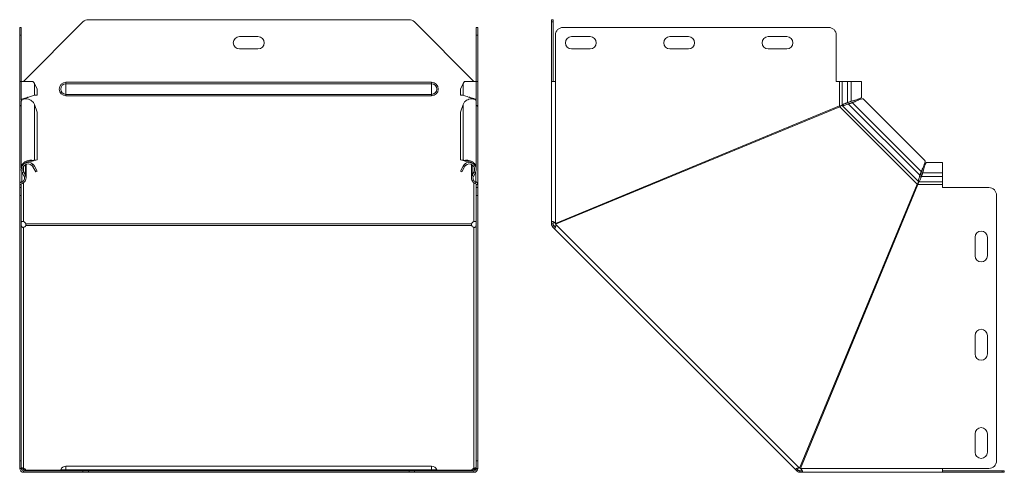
# Model space of a CAD drawing. Header units: millimetres. Extents: x -146 to 780, y -4293 to 292.
# Tile 8 of 11: x -145 to 493, y -1190 to -896. Entities that reach past the tile are written whole.
import ezdxf

# ---------------------------------------------------------------- set-up
doc = ezdxf.new("R2010")
doc.units = ezdxf.units.MM

msp = doc.modelspace()

# ---------------------------------------------------------------- linework, layer by layer
at = {"color": 7, "linetype": 'Continuous', "lineweight": 15}
for p, q in [((-103.95, -897.78), (-142.48, -936.32)), ((107.44, -896.32), (-100.41, -896.32)), ((149.52, -936.32), (110.98, -897.78)), ((199.83, -896.32), (200.83, -896.32)), ((199.83, -897.78), (199.83, -896.32)), ((199.83, -897.78), (199.83, -936.32)), ((200.83, -896.32), (200.83, -897.78)), ((200.83, -897.78), (200.83, -936.32)), ((-144.98, -901.32), (-143.98, -901.32)), ((-144.98, -906.32), (-144.98, -901.32)), ((-144.98, -936.32), (-144.98, -906.32)), ((-143.98, -901.32), (-143.98, -906.32)), ((-143.98, -936.32), (-143.98, -906.32)), ((151.02, -901.32), (152.02, -901.32)), ((151.02, -906.32), (151.02, -901.32)), ((151.02, -936.32), (151.02, -906.32)), ((152.02, -901.32), (152.02, -906.32)), ((152.02, -936.32), (152.02, -906.32)), ((202.33, -906.32), (202.33, -936.32)), ((379.48, -901.32), (207.33, -901.32)), ((384.48, -936.32), (384.48, -906.32)), ((9.52, -907.32), (-2.48, -907.32)), ((224.83, -907.32), (212.83, -907.32)), ((288.58, -907.32), (276.58, -907.32)), ((352.33, -907.32), (340.33, -907.32)), ((-2.48, -915.32), (9.52, -915.32)), ((212.83, -915.32), (224.83, -915.32)), ((276.58, -915.32), (288.58, -915.32)), ((340.33, -915.32), (352.33, -915.32)), ((-144.98, -952.28), (-144.98, -936.32)), ((-143.98, -936.32), (-144.98, -936.32)), ((-143.98, -936.32), (-143.98, -948.59)), ((-136.38, -936.32), (-143.98, -936.32)), ((-133.74, -941.32), (-135.49, -937.62)), ((142.52, -937.62), (140.77, -941.32)), ((151.02, -936.32), (143.41, -936.32)), ((151.02, -948.59), (151.02, -936.32)), ((152.02, -936.32), (151.02, -936.32)), ((152.02, -952.28), (152.02, -936.32)), ((199.83, -1027.27), (199.83, -936.32)), ((202.33, -936.32), (199.83, -936.32)), ((386.48, -936.32), (384.48, -936.32)), ((388.21, -936.32), (386.48, -936.32)), ((391.79, -936.32), (388.21, -936.32)), ((391.79, -936.32), (394.17, -936.32)), ((400.82, -936.32), (394.17, -936.32)), ((400.82, -946.6), (400.82, -936.32)), ((-133.74, -941.32), (-133.74, -945.23)), ((140.77, -941.32), (140.77, -945.23)), ((-143.98, -949.22), (-143.98, -992.68)), ((-140.87, -947.67), (-140.87, -947.12)), ((-139.46, -946.6), (-139.46, -946.6)), ((-135.49, -945.23), (-133.74, -945.23)), ((142.52, -945.23), (140.77, -945.23)), ((146.49, -946.6), (146.49, -946.6)), ((147.9, -947.12), (147.9, -947.67)), ((151.02, -992.68), (151.02, -949.22)), ((391.79, -950.06), (394.17, -949.21)), ((391.79, -950.06), (392.27, -950.06)), ((392.27, -950.06), (394.64, -949.21)), ((394.96, -950.15), (392.49, -951.04)), ((392.49, -951.04), (392.82, -950.71)), ((395.29, -949.82), (392.82, -950.71)), ((394.17, -949.21), (394.64, -949.21)), ((395.29, -949.82), (394.96, -950.15)), ((397.4, -949.06), (397.4, -949.06)), ((441.86, -987.64), (402.09, -947.87)), ((-144.69, -952.28), (-144.98, -952.28)), ((-144.98, -952.28), (-144.98, -952.74)), ((-144.98, -1003.06), (-144.98, -952.74)), ((-133.74, -956.28), (-135.49, -951.36)), ((-133.74, -987.21), (-133.74, -956.28)), ((142.52, -951.36), (140.77, -956.28)), ((140.77, -987.21), (140.77, -956.28)), ((151.72, -952.28), (152.02, -952.28)), ((152.02, -952.28), (152.02, -952.74)), ((152.02, -1003.06), (152.02, -952.74)), ((386.48, -952.28), (202.33, -1028.56)), ((202.52, -1029.02), (386.67, -952.74)), ((391.26, -951.42), (391.25, -951.43)), ((-140.87, -989.13), (-140.87, -989.08)), ((-137.06, -988.14), (-136.38, -987.62)), ((-137.06, -988.14), (-136.49, -987.9)), ((-136.53, -987.91), (-136.14, -987.77)), ((-136.37, -987.85), (-135.49, -987.52)), ((-136.37, -987.85), (-134.62, -987.54)), ((-135.49, -987.52), (-133.74, -987.21)), ((-133.74, -987.21), (-134.62, -987.54)), ((140.77, -987.21), (142.52, -987.52)), ((141.65, -987.54), (140.77, -987.21)), ((141.65, -987.54), (143.4, -987.85)), ((143.4, -987.85), (142.52, -987.52)), ((143.17, -987.77), (143.56, -987.91)), ((144.09, -988.14), (143.41, -987.62)), ((143.52, -987.9), (144.09, -988.14)), ((147.9, -989.08), (147.9, -989.13)), ((453.42, -988.91), (443.13, -988.91)), ((453.42, -995.56), (453.42, -988.91)), ((-142.17, -997.94), (-143.45, -995.56)), ((-141.29, -996.91), (-142.57, -994.44)), ((-141.29, -997.47), (-142.57, -995.09)), ((-140.87, -998.52), (-140.87, -990.2)), ((-137.06, -990.86), (-136.38, -990.13)), ((-136.37, -991.76), (-135.49, -991.29)), ((-136.37, -991.76), (-134.62, -995.02)), ((-135.49, -991.29), (-133.74, -994.55)), ((-133.74, -994.55), (-134.62, -995.02)), ((140.77, -994.55), (142.52, -991.29)), ((141.65, -995.02), (140.77, -994.55)), ((141.65, -995.02), (143.4, -991.76)), ((143.4, -991.76), (142.52, -991.29)), ((144.09, -990.86), (143.41, -990.13)), ((147.9, -990.2), (147.9, -998.52)), ((148.32, -996.91), (149.6, -994.44)), ((148.32, -997.47), (149.6, -995.09)), ((149.2, -997.94), (150.48, -995.56)), ((438.69, -997.25), (439.58, -994.77)), ((439.03, -996.91), (439.92, -994.44)), ((439.58, -994.77), (439.92, -994.44)), ((440.52, -995.09), (439.67, -997.47)), ((440.52, -995.56), (439.67, -997.94)), ((440.52, -995.09), (440.52, -995.56)), ((440.62, -992.39), (440.67, -992.33)), ((453.42, -997.94), (453.42, -995.56)), ((-141.54, -997.01), (-141.29, -996.91)), ((148.32, -996.91), (148.57, -997.01)), ((150.64, -1001.53), (150.71, -1001.35)), ((438.3, -998.48), (438.31, -998.47)), ((438.69, -997.25), (439.03, -996.91)), ((439.22, -999.08), (439.22, -999.09)), ((439.67, -997.94), (439.67, -997.47)), ((453.42, -1001.53), (453.42, -997.94)), ((453.42, -1003.26), (453.42, -1001.53)), ((-144.98, -1003.06), (-144.98, -1003.26)), ((-144.98, -1005.26), (-144.98, -1003.26)), ((-144.98, -1005.26), (-143.98, -1005.26)), ((-144.98, -1010.26), (-144.98, -1005.26)), ((-143.98, -1005.26), (-143.98, -1003.26)), ((-143.98, -1005.26), (-143.98, -1010.26)), ((151.02, -1005.26), (151.02, -1003.26)), ((151.02, -1005.26), (152.02, -1005.26)), ((151.02, -1010.26), (151.02, -1005.26)), ((152.02, -1003.06), (152.02, -1003.26)), ((152.02, -1005.26), (152.02, -1003.26)), ((152.02, -1005.26), (152.02, -1010.26)), ((436.99, -1003.06), (360.71, -1187.21)), ((361.18, -1187.41), (437.45, -1003.26)), ((453.42, -1005.26), (453.42, -1003.26)), ((483.42, -1005.26), (453.42, -1005.26)), ((-144.98, -1182.41), (-144.98, -1010.26)), ((-143.98, -1182.41), (-143.98, -1010.26)), ((151.02, -1182.41), (151.02, -1010.26)), ((152.02, -1182.41), (152.02, -1010.26)), ((488.42, -1182.41), (488.42, -1010.26)), ((200.83, -1027.27), (199.83, -1027.27)), ((199.83, -1028.83), (199.83, -1027.27)), ((200.83, -1028.83), (200.83, -1027.27)), ((200.83, -1028.83), (199.83, -1028.83)), ((201.27, -1029.89), (200.56, -1030.59)), ((201.66, -1031.7), (200.56, -1030.59)), ((202.37, -1030.99), (201.27, -1029.89)), ((202.37, -1030.99), (201.66, -1031.7)), ((201.66, -1031.7), (358.04, -1188.07)), ((474.42, -1037.41), (474.42, -1049.41)), ((482.42, -1049.41), (482.42, -1037.41)), ((474.42, -1101.16), (474.42, -1113.16)), ((482.42, -1113.16), (482.42, -1101.16)), ((474.42, -1164.91), (474.42, -1176.91)), ((482.42, -1176.91), (482.42, -1164.91)), ((-144.98, -1187.41), (-144.98, -1182.41)), ((-143.98, -1187.41), (-144.98, -1187.41)), ((-143.98, -1182.41), (-143.98, -1187.41)), ((-142.48, -1187.37), (-142.48, -1188.07)), ((122.02, -1185.91), (-114.98, -1185.91)), ((149.52, -1187.37), (149.52, -1188.07)), ((151.02, -1187.41), (151.02, -1182.41)), ((152.02, -1187.41), (151.02, -1187.41)), ((152.02, -1182.41), (152.02, -1187.41)), ((358.74, -1187.37), (358.04, -1188.07)), ((359.84, -1188.47), (358.74, -1187.37)), ((453.42, -1187.41), (483.42, -1187.41)), ((453.42, -1189.91), (453.42, -1187.41)), ((-142.48, -1189.91), (-142.48, -1188.91)), ((-142.48, -1188.91), (-103.95, -1188.91)), ((-142.48, -1189.91), (-103.95, -1189.91)), ((-140.99, -1188.47), (-140.99, -1188.91)), ((-103.95, -1188.91), (-100.41, -1188.91)), ((-100.41, -1189.91), (-103.95, -1189.91)), ((-100.41, -1188.91), (107.44, -1188.91)), ((-100.41, -1189.91), (107.44, -1189.91)), ((107.44, -1188.91), (110.98, -1188.91)), ((110.98, -1189.91), (107.44, -1189.91)), ((110.98, -1188.91), (149.52, -1188.91)), ((110.98, -1189.91), (149.52, -1189.91)), ((148.02, -1188.47), (148.02, -1188.91)), ((149.52, -1189.91), (149.52, -1188.91)), ((359.14, -1189.17), (358.04, -1188.07)), ((359.84, -1188.47), (359.14, -1189.17)), ((360.91, -1188.91), (360.91, -1189.91)), ((362.46, -1188.91), (360.91, -1188.91)), ((362.46, -1189.91), (360.91, -1189.91)), ((362.46, -1188.91), (362.46, -1189.91)), ((453.42, -1189.91), (362.46, -1189.91)), ((453.42, -1188.91), (491.95, -1188.91)), ((453.42, -1189.91), (491.95, -1189.91)), ((491.95, -1188.91), (493.42, -1188.91)), ((493.42, -1189.91), (491.95, -1189.91)), ((493.42, -1188.91), (493.42, -1189.91))]:
    msp.add_line(p, q, dxfattribs=at)
at = {"color": 7, "linetype": 'Continuous', "lineweight": 0}
for p, q in [((200.83, -897.78), (199.83, -897.78)), ((-143.98, -906.32), (-144.98, -906.32)), ((152.02, -906.32), (151.02, -906.32)), ((-135.49, -937.62), (-135.49, -945.23)), ((-114.98, -937.88), (-114.98, -936.95)), ((-114.98, -936.95), (122.02, -936.95)), ((-114.98, -944.75), (-114.98, -937.88)), ((-114.98, -937.88), (122.02, -937.88)), ((122.02, -937.88), (122.02, -936.95)), ((122.02, -944.75), (122.02, -937.88)), ((142.52, -937.62), (142.52, -945.23)), ((202.33, -1028.56), (202.33, -936.32)), ((386.48, -952.28), (386.48, -936.32)), ((388.21, -936.32), (388.21, -951.75)), ((391.79, -936.32), (391.79, -950.06)), ((394.17, -936.32), (394.17, -949.21)), ((-114.98, -944.75), (122.02, -944.75)), ((-114.98, -945.68), (-114.98, -944.75)), ((122.02, -945.68), (122.02, -944.75)), ((-141.29, -947.3), (-141.29, -947.7)), ((-114.98, -945.68), (122.02, -945.68)), ((148.32, -947.3), (148.32, -947.7)), ((438.69, -997.25), (392.49, -951.04)), ((439.58, -994.77), (394.96, -950.15)), ((-135.49, -987.52), (-135.49, -951.36)), ((142.52, -987.52), (142.52, -951.36)), ((436.99, -1003.06), (386.67, -952.74)), ((437.72, -1001.35), (388.38, -952.01)), ((-143.68, -1001.35), (-143.68, -995.05)), ((-143.45, -995.56), (-142.57, -995.09)), ((-142.57, -994.44), (-142.57, -991.76)), ((-141.29, -996.91), (-141.29, -990.42)), ((148.32, -996.91), (148.32, -990.42)), ((149.6, -994.44), (149.6, -991.76)), ((150.48, -995.56), (149.6, -995.09)), ((150.71, -1001.35), (150.71, -995.05)), ((453.42, -995.56), (440.52, -995.56)), ((-143.68, -1001.53), (-143.41, -1002.49)), ((-142.48, -1027.27), (-142.48, -1002.07)), ((-142.17, -997.94), (-141.29, -997.47)), ((149.2, -997.94), (148.32, -997.47)), ((149.52, -1027.27), (149.52, -1002.07)), ((150.71, -1001.53), (150.44, -1002.49)), ((453.42, -1001.53), (437.98, -1001.53)), ((453.42, -997.94), (439.67, -997.94)), ((-144.98, -1003.26), (-143.98, -1003.26)), ((152.02, -1003.26), (151.02, -1003.26)), ((453.42, -1003.26), (437.45, -1003.26)), ((-143.98, -1010.26), (-144.98, -1010.26)), ((152.02, -1010.26), (151.02, -1010.26)), ((-142.48, -1030.99), (-142.48, -1187.37)), ((148.02, -1028.83), (-140.99, -1028.83)), ((148.02, -1029.89), (-140.99, -1029.89)), ((149.52, -1030.99), (149.52, -1187.37)), ((360.71, -1187.21), (202.52, -1029.02)), ((-144.98, -1182.41), (-143.98, -1182.41)), ((-114.98, -1185.91), (-114.98, -1188.26)), ((122.02, -1185.91), (122.02, -1188.26)), ((151.02, -1182.41), (152.02, -1182.41)), ((453.42, -1187.41), (361.18, -1187.41)), ((-140.99, -1188.47), (-118.52, -1188.47)), ((-118.42, -1188.26), (-114.98, -1188.26)), ((-114.98, -1188.26), (-114.98, -1188.91)), ((-114.98, -1188.26), (122.02, -1188.26)), ((-103.95, -1189.91), (-103.95, -1188.91)), ((-100.41, -1188.91), (-100.41, -1189.91)), ((107.44, -1189.91), (107.44, -1188.91)), ((110.98, -1188.91), (110.98, -1189.91)), ((122.02, -1188.26), (122.02, -1188.91)), ((125.45, -1188.26), (122.02, -1188.26)), ((125.55, -1188.47), (148.02, -1188.47)), ((491.95, -1189.91), (491.95, -1188.91))]:
    msp.add_line(p, q, dxfattribs=at)
at = {"color": 7, "linetype": 'Continuous', "lineweight": 15}
for centre, radius, start, end in [((-100.41, -901.32), 5, 90, 135), ((107.44, -901.32), 5, 45, 90), ((207.33, -906.32), 5, 90, 180), ((379.48, -906.32), 5, 0, 90), ((-2.48, -911.32), 4, 90, 270), ((9.52, -911.32), 4, 270, 90), ((212.83, -911.32), 4, 90, 270), ((224.83, -911.32), 4, 270, 90), ((276.58, -911.32), 4, 90, 270), ((288.58, -911.32), 4, 270, 90), ((340.33, -911.32), 4, 90, 270), ((352.33, -911.32), 4, 270, 90), ((-139.47, -993.42), 4.51, 46.79215, 208.24059), ((146.5, -993.42), 4.52, 331.75941, 133.20785), ((-139.47, -993.42), 3.52, 46.79215, 208.24059), ((146.5, -993.42), 3.51, 331.75941, 133.20785), ((-143.18, -1003.26), 1.8, 106.03023, 180), ((-144.37, -999.12), 2.5, 286.03023, 28.24059), ((-144.37, -999.12), 3.5, 286.03023, 28.24059), ((151.4, -999.12), 3.5, 151.75941, 253.96977), ((151.4, -999.12), 2.5, 151.75941, 253.96977), ((150.22, -1003.26), 1.8, 0, 73.96977), ((-143.18, -1003.26), 0.8, 106.03023, 180), ((150.22, -1003.26), 0.8, 0, 73.96977), ((483.42, -1010.26), 5, 0, 90), ((-143.36, -1029.61), 2.5, 18.31007, 69.49881), ((150.39, -1029.61), 2.5, 110.50119, 161.68993), ((-142.94, -1028.8), 2.23, 281.69763, 330.91024), ((149.97, -1028.8), 2.23, 209.08976, 258.30237), ((478.42, -1037.41), 4, 0, 180), ((478.42, -1049.41), 4, 180, 0), ((478.42, -1101.16), 4, 0, 180), ((478.42, -1113.16), 4, 180, 0), ((478.42, -1164.91), 4, 0, 180), ((478.42, -1176.91), 4, 180, 0), ((-142.48, -1187.41), 2.5, 180, 270), ((-142.48, -1187.41), 1.5, 180, 270), ((-142.94, -1189.55), 2.23, 29.08976, 78.30237), ((-114.98, -1189.58), 3.68, 90, 158.97733), ((122.02, -1189.58), 3.68, 21.02267, 90), ((149.97, -1189.55), 2.23, 101.69763, 150.91024), ((149.52, -1187.41), 2.5, 270, 0), ((149.52, -1187.41), 1.5, 270, 360), ((483.42, -1182.41), 5, 270, 0), ((-143.04, -1190.45), 2.44, 39.25557, 76.91086), ((-119.35, -1187.91), 1, 270, 338.97733), ((126.38, -1187.91), 1, 201.02267, 270), ((150.02, -1190.38), 2.36, 102.42031, 141.41326)]:
    msp.add_arc(centre, radius, start, end, dxfattribs=at)
at = {"color": 7, "linetype": 'Continuous', "lineweight": 0}
for centre, radius, start, end in [((-114.98, -941.32), 4.37, 90, 270), ((-114.98, -941.32), 3.43, 90, 270), ((122.02, -941.32), 4.37, 270, 90), ((122.02, -941.32), 3.43, 270, 90)]:
    msp.add_arc(centre, radius, start, end, dxfattribs=at)
at = {"color": 7, "linetype": 'Continuous', "lineweight": 15}
for points in [[(-135.49, -937.62), (-135.72, -937.18), (-136.02, -936.75), (-136.38, -936.32)], [(143.41, -936.32), (143.05, -936.75), (142.75, -937.18), (142.52, -937.62)], [(-135.49, -951.36), (-135.72, -950.75), (-136.02, -950.17), (-136.38, -949.63)], [(143.41, -949.63), (143.05, -950.17), (142.75, -950.75), (142.52, -951.36)], [(-136.38, -987.62), (-136.02, -987.55), (-135.72, -987.52), (-135.49, -987.52)], [(142.52, -987.52), (142.75, -987.52), (143.05, -987.55), (143.41, -987.62)], [(-137.06, -990.86), (-136.79, -991.12), (-136.55, -991.43), (-136.37, -991.76)], [(-136.38, -990.13), (-136.02, -990.47), (-135.72, -990.86), (-135.49, -991.29)], [(142.52, -991.29), (142.75, -990.86), (143.05, -990.47), (143.41, -990.13)], [(143.4, -991.76), (143.58, -991.43), (143.82, -991.12), (144.09, -990.86)], [(148.02, -1188.47), (147.96, -1188.62), (147.92, -1188.73), (147.92, -1188.8)]]:
    msp.add_open_spline(points, degree=3, dxfattribs=at)
for points, knots in [([(-136.38, -949.63), (-136.8, -949.26), (-137.65, -948.53), (-139.25, -947.87), (-140.84, -947.6), (-142.28, -947.71), (-143.35, -948.14), (-143.94, -948.7), (-143.92, -949.08), (-143.92, -949.22)], [0, 0, 0, 0, 0.151489, 0.302978, 0.454467, 0.605956, 0.757445, 0.908934, 1, 1, 1, 1]), ([(-143.92, -948.59), (-143.91, -948.46), (-143.88, -948.17), (-143.04, -947.72), (-141.67, -947.22), (-139.93, -946.73), (-138.14, -946.23), (-136.51, -945.73), (-135.83, -945.4), (-135.49, -945.23)], [0, 0, 0, 0, 0.110592, 0.258827, 0.407062, 0.555296, 0.703531, 0.851765, 1, 1, 1, 1]), ([(-142.28, -947.79), (-142.25, -947.76), (-142.02, -947.58), (-141.15, -947.22), (-140.16, -946.85), (-139.59, -946.64), (-139.47, -946.6)], [0, 0, 0, 0, 0.056297, 0.474828, 0.893358, 1, 1, 1, 1]), ([(142.52, -945.23), (142.86, -945.4), (143.54, -945.73), (145.17, -946.23), (146.96, -946.73), (148.7, -947.22), (150.07, -947.72), (150.91, -948.17), (150.94, -948.46), (150.95, -948.59)], [0, 0, 0, 0, 0.148235, 0.296469, 0.444704, 0.592938, 0.741173, 0.889408, 1, 1, 1, 1]), ([(150.95, -949.22), (150.96, -949.08), (150.97, -948.7), (150.38, -948.14), (149.31, -947.71), (147.87, -947.6), (146.28, -947.87), (144.68, -948.53), (143.83, -949.26), (143.41, -949.63)], [0, 0, 0, 0, 0.091066, 0.242555, 0.394044, 0.545533, 0.697022, 0.848511, 1, 1, 1, 1]), ([(146.5, -946.6), (146.62, -946.64), (147.19, -946.85), (148.18, -947.22), (149.05, -947.58), (149.28, -947.76), (149.31, -947.79)], [0, 0, 0, 0, 0.1066417, 0.5251724, 0.9437031, 1, 1, 1, 1]), ([(388.21, -951.75), (388.26, -951.68), (388.33, -951.61), (388.51, -951.47), (388.62, -951.4), (388.86, -951.26), (389, -951.19), (389.3, -951.05), (389.47, -950.98), (389.81, -950.84), (389.99, -950.77), (390.36, -950.62), (390.54, -950.55), (390.91, -950.41), (391.1, -950.34), (391.45, -950.2), (391.63, -950.13), (391.79, -950.06)], [0, 0, 0, 0, 0.125, 0.125, 0.25, 0.25, 0.375, 0.375, 0.5, 0.5, 0.625, 0.625, 0.75, 0.75, 0.875, 0.875, 1, 1, 1, 1]), ([(392.49, -951.04), (392.12, -951.14), (391.73, -951.27), (390.95, -951.53), (390.55, -951.67), (389.81, -951.89), (389.46, -951.98), (388.85, -952.07), (388.59, -952.07), (388.38, -952.01)], [0, 0, 0, 0, 0.25, 0.25, 0.5, 0.5, 0.75, 0.75, 1, 1, 1, 1]), ([(390.61, -950.53), (390.73, -950.5), (391.31, -950.34), (391.85, -950.18), (392.27, -950.06)], [0, 0, 0, 0, 0.2184665, 1, 1, 1, 1]), ([(392.82, -950.71), (392.59, -950.81), (392.12, -951.01), (391.58, -951.27), (391.3, -951.41), (391.26, -951.42)], [0, 0, 0, 0, 0.464304, 0.928607, 1, 1, 1, 1]), ([(394.17, -949.21), (394.72, -949.05), (395.83, -948.71), (397.64, -948.22), (399.25, -947.72), (400.35, -947.22), (400.87, -946.85), (400.78, -946.64), (400.76, -946.6)], [0, 0, 0, 0, 0.190333, 0.380667, 0.571, 0.761334, 0.951667, 1, 1, 1, 1]), ([(394.64, -949.21), (395.07, -949.05), (395.59, -948.85), (396.13, -948.65), (396.22, -948.62)], [0, 0, 0, 0, 0.8362065, 1, 1, 1, 1]), ([(402.07, -947.9), (401.93, -947.8), (401.63, -947.58), (400.7, -947.72), (399.45, -948.14), (397.98, -948.78), (396.42, -949.52), (395.45, -949.94), (394.96, -950.15)], [0, 0, 0, 0, 0.146742, 0.317393, 0.488045, 0.658697, 0.829348, 1, 1, 1, 1]), ([(397.05, -949.22), (396.88, -949.28), (396.27, -949.5), (395.7, -949.68), (395.29, -949.82)], [0, 0, 0, 0, 0.285899, 1, 1, 1, 1]), ([(-144.98, -952.28), (-144.97, -952.23), (-144.93, -952.15), (-144.64, -952.01), (-144.31, -951.91), (-144.06, -951.84), (-143.98, -951.83)], [0, 0, 0, 0, 0.292327, 0.584654, 0.87698, 1, 1, 1, 1]), ([(-143.98, -952.04), (-144.06, -952.04), (-144.31, -952.06), (-144.64, -952.21), (-144.93, -952.45), (-144.97, -952.64), (-144.98, -952.74)], [0, 0, 0, 0, 0.12302, 0.415346, 0.707673, 1, 1, 1, 1]), ([(151.02, -951.83), (151.09, -951.84), (151.34, -951.91), (151.67, -952.01), (151.96, -952.15), (152, -952.23), (152.02, -952.28)], [0, 0, 0, 0, 0.12302, 0.415346, 0.707673, 1, 1, 1, 1]), ([(152.02, -952.74), (152, -952.64), (151.96, -952.45), (151.67, -952.21), (151.34, -952.06), (151.09, -952.04), (151.02, -952.04)], [0, 0, 0, 0, 0.292327, 0.584654, 0.87698, 1, 1, 1, 1]), ([(386.48, -952.28), (386.86, -952.19), (387.25, -952.1), (387.87, -951.93), (388.1, -951.84), (388.21, -951.75)], [0, 0, 0, 0, 0.5, 0.5, 1, 1, 1, 1]), ([(388.38, -952.01), (388.23, -952), (387.98, -952.08), (387.38, -952.36), (387.02, -952.55), (386.67, -952.74)], [0, 0, 0, 0, 0.5, 0.5, 1, 1, 1, 1]), ([(-143.92, -992.69), (-143.92, -992.38), (-143.94, -991.55), (-143.35, -990.28), (-142.28, -989.02), (-140.84, -988.08), (-139.25, -987.53), (-137.65, -987.35), (-136.8, -987.53), (-136.38, -987.62)], [0, 0, 0, 0, 0.091066, 0.242555, 0.394044, 0.545533, 0.697022, 0.848511, 1, 1, 1, 1]), ([(-141.29, -989.39), (-141.04, -989.19), (-140.43, -988.7), (-139.29, -988.25), (-138.05, -988.02), (-137.39, -988.1), (-137.06, -988.14)], [0, 0, 0, 0, 0.190473, 0.460315, 0.730158, 1, 1, 1, 1]), ([(143.41, -987.62), (143.83, -987.53), (144.68, -987.35), (146.28, -987.53), (147.87, -988.08), (149.31, -989.02), (150.38, -990.28), (150.97, -991.55), (150.96, -992.38), (150.95, -992.69)], [0, 0, 0, 0, 0.151489, 0.302978, 0.454467, 0.605956, 0.757445, 0.908934, 1, 1, 1, 1]), ([(144.09, -988.14), (144.42, -988.1), (145.08, -988.02), (146.32, -988.25), (147.41, -988.67), (147.97, -989.12), (148.17, -989.28)], [0, 0, 0, 0, 0.280247, 0.560493, 0.84074, 1, 1, 1, 1]), ([(439.58, -994.77), (439.79, -994.29), (440.21, -993.31), (440.95, -991.75), (441.59, -990.28), (442.01, -989.03), (442.15, -988.1), (441.93, -987.8), (441.83, -987.67)], [0, 0, 0, 0, 0.170652, 0.341303, 0.511955, 0.682607, 0.853258, 1, 1, 1, 1]), ([(443.13, -988.98), (443.09, -988.96), (442.88, -988.86), (442.51, -989.38), (442.01, -990.48), (441.52, -992.09), (441.02, -993.9), (440.69, -995.01), (440.52, -995.56)], [0, 0, 0, 0, 0.048333, 0.238666, 0.429, 0.619333, 0.809667, 1, 1, 1, 1]), ([(439.92, -994.44), (440.05, -994.03), (440.27, -993.36), (440.52, -992.66), (440.62, -992.39)], [0, 0, 0, 0, 0.613943, 1, 1, 1, 1]), ([(441.12, -993.51), (441.08, -993.6), (440.89, -994.14), (440.69, -994.66), (440.52, -995.09)], [0, 0, 0, 0, 0.163794, 1, 1, 1, 1]), ([(-144.98, -1003.06), (-144.98, -1002.71), (-144.86, -1002.35), (-144.39, -1001.75), (-144.05, -1001.51), (-143.68, -1001.35)], [0, 0, 0, 0, 0.5, 0.5, 1, 1, 1, 1]), ([(-140.89, -998.52), (-140.88, -998.46), (-140.86, -998.16), (-140.97, -997.61), (-141.18, -997.14), (-141.29, -996.91)], [0, 0, 0, 0, 0.095019, 0.547509, 1, 1, 1, 1]), ([(148.32, -996.91), (148.21, -997.14), (148, -997.61), (147.89, -998.16), (147.91, -998.46), (147.92, -998.52)], [0, 0, 0, 0, 0.452491, 0.904981, 1, 1, 1, 1]), ([(150.71, -1001.35), (151.08, -1001.51), (151.42, -1001.75), (151.89, -1002.35), (152.02, -1002.71), (152.02, -1003.06)], [0, 0, 0, 0, 0.5, 0.5, 1, 1, 1, 1]), ([(436.99, -1003.06), (437.18, -1002.71), (437.37, -1002.35), (437.65, -1001.75), (437.73, -1001.51), (437.72, -1001.35)], [0, 0, 0, 0, 0.5, 0.5, 1, 1, 1, 1]), ([(437.98, -1001.53), (437.89, -1001.63), (437.81, -1001.86), (437.63, -1002.48), (437.54, -1002.87), (437.45, -1003.26)], [0, 0, 0, 0, 0.5, 0.5, 1, 1, 1, 1]), ([(437.72, -1001.35), (437.66, -1001.15), (437.66, -1000.89), (437.75, -1000.28), (437.84, -999.93), (438.06, -999.18), (438.2, -998.78), (438.46, -998), (438.59, -997.61), (438.69, -997.25)], [0, 0, 0, 0, 0.25, 0.25, 0.5, 0.5, 0.75, 0.75, 1, 1, 1, 1]), ([(439.67, -997.94), (439.53, -998.27), (439.39, -998.63), (439.11, -999.38), (438.97, -999.75), (438.69, -1000.44), (438.54, -1000.75), (438.26, -1001.24), (438.12, -1001.42), (437.98, -1001.53)], [0, 0, 0, 0, 0.25, 0.25, 0.5, 0.5, 0.75, 0.75, 1, 1, 1, 1]), ([(438.31, -998.47), (438.33, -998.43), (438.46, -998.15), (438.72, -997.61), (438.92, -997.14), (439.03, -996.91)], [0, 0, 0, 0, 0.071393, 0.535696, 1, 1, 1, 1]), ([(439.67, -997.47), (439.6, -997.7), (439.46, -998.18), (439.31, -998.74), (439.23, -999.04), (439.22, -999.08)], [0, 0, 0, 0, 0.464284, 0.928569, 1, 1, 1, 1]), ([(-142.48, -1027.27), (-142.75, -1027.19), (-142.98, -1027.14), (-143.38, -1027.15), (-143.54, -1027.2), (-143.68, -1027.31), (-143.71, -1027.34), (-143.74, -1027.37), (-143.75, -1027.38), (-143.76, -1027.39), (-143.76, -1027.4), (-143.78, -1027.43), (-143.79, -1027.45), (-143.85, -1027.54), (-143.88, -1027.63), (-143.96, -1027.95), (-143.98, -1028.22), (-143.98, -1028.56)], [0, 0, 0, 0, 0.25, 0.25, 0.5, 0.5, 0.5625, 0.5625, 0.578125, 0.578125, 0.59375, 0.59375, 0.625, 0.625, 0.75, 0.75, 1, 1, 1, 1]), ([(151.02, -1028.56), (151.02, -1028.17), (150.98, -1027.89), (150.94, -1027.7), (150.93, -1027.68), (150.93, -1027.66), (150.93, -1027.66), (150.92, -1027.66), (150.92, -1027.66), (150.92, -1027.65), (150.92, -1027.64), (150.91, -1027.62), (150.91, -1027.61), (150.89, -1027.56), (150.87, -1027.52), (150.8, -1027.4), (150.75, -1027.33), (150.64, -1027.25), (150.6, -1027.22), (150.55, -1027.2), (150.55, -1027.2), (150.54, -1027.19), (150.54, -1027.19), (150.53, -1027.19), (150.53, -1027.19), (150.52, -1027.18), (150.51, -1027.18), (150.48, -1027.17), (150.47, -1027.16), (150.37, -1027.13), (150.29, -1027.12), (150, -1027.13), (149.77, -1027.18), (149.52, -1027.27)], [0, 0, 0, 0, 0.25, 0.25, 0.28125, 0.28125, 0.285156, 0.285156, 0.289062, 0.289062, 0.296875, 0.296875, 0.3125, 0.3125, 0.375, 0.375, 0.5, 0.5, 0.5625, 0.5625, 0.570312, 0.570312, 0.574219, 0.574219, 0.578125, 0.578125, 0.59375, 0.59375, 0.625, 0.625, 0.75, 0.75, 1, 1, 1, 1]), ([(199.83, -1027.27), (199.83, -1027.26), (199.83, -1027.24), (199.84, -1027.22), (199.87, -1027.2), (199.9, -1027.18), (199.94, -1027.16), (199.98, -1027.15), (200.03, -1027.15), (200.09, -1027.15), (200.16, -1027.15), (200.22, -1027.15), (200.3, -1027.16), (200.37, -1027.18), (200.45, -1027.19), (200.53, -1027.21), (200.62, -1027.24), (200.7, -1027.27), (200.79, -1027.3), (200.88, -1027.34), (201.03, -1027.4), (201.25, -1027.52), (201.53, -1027.71), (201.81, -1027.95), (202.08, -1028.23), (202.24, -1028.45), (202.33, -1028.56)], [0, 0, 0, 0, 0.03577, 0.070797, 0.105097, 0.138688, 0.171589, 0.203818, 0.235397, 0.266348, 0.296694, 0.326462, 0.355676, 0.384366, 0.41256, 0.440291, 0.467591, 0.494494, 0.521037, 0.547256, 0.573191, 0.65226, 0.733301, 0.817558, 0.906139, 1, 1, 1, 1]), ([(-143.98, -1029.02), (-143.98, -1029.42), (-143.95, -1029.73), (-143.91, -1029.96), (-143.9, -1029.98), (-143.9, -1030.01), (-143.9, -1030.01), (-143.89, -1030.02), (-143.89, -1030.02), (-143.89, -1030.03), (-143.89, -1030.04), (-143.88, -1030.06), (-143.88, -1030.08), (-143.86, -1030.15), (-143.84, -1030.21), (-143.77, -1030.38), (-143.72, -1030.49), (-143.61, -1030.65), (-143.57, -1030.69), (-143.52, -1030.75), (-143.52, -1030.75), (-143.51, -1030.76), (-143.51, -1030.76), (-143.5, -1030.77), (-143.5, -1030.77), (-143.49, -1030.78), (-143.48, -1030.79), (-143.45, -1030.81), (-143.44, -1030.82), (-143.34, -1030.9), (-143.26, -1030.94), (-142.97, -1031.04), (-142.74, -1031.06), (-142.48, -1030.99)], [0, 0, 0, 0, 0.25, 0.25, 0.28125, 0.28125, 0.285156, 0.285156, 0.289062, 0.289062, 0.296875, 0.296875, 0.3125, 0.3125, 0.375, 0.375, 0.5, 0.5, 0.5625, 0.5625, 0.570312, 0.570312, 0.574219, 0.574219, 0.578125, 0.578125, 0.59375, 0.59375, 0.625, 0.625, 0.75, 0.75, 1, 1, 1, 1]), ([(-140.99, -1029.89), (-140.92, -1029.74), (-140.89, -1029.56), (-140.89, -1029.19), (-140.92, -1029), (-140.99, -1028.83)], [0, 0, 0, 0, 0.5, 0.5, 1, 1, 1, 1]), ([(148.02, -1028.83), (147.96, -1029.04), (147.92, -1029.25), (147.92, -1029.61), (147.96, -1029.76), (148.02, -1029.89)], [0, 0, 0, 0, 0.5, 0.5, 1, 1, 1, 1]), ([(149.52, -1030.99), (149.78, -1031.05), (150.01, -1031.03), (150.41, -1030.88), (150.57, -1030.75), (150.71, -1030.54), (150.74, -1030.49), (150.77, -1030.44), (150.78, -1030.43), (150.79, -1030.4), (150.8, -1030.39), (150.81, -1030.35), (150.82, -1030.32), (150.88, -1030.18), (150.91, -1030.06), (150.99, -1029.67), (151.02, -1029.36), (151.02, -1029.02)], [0, 0, 0, 0, 0.25, 0.25, 0.5, 0.5, 0.5625, 0.5625, 0.578125, 0.578125, 0.59375, 0.59375, 0.625, 0.625, 0.75, 0.75, 1, 1, 1, 1]), ([(200.56, -1030.59), (200.52, -1030.56), (200.45, -1030.49), (200.36, -1030.37), (200.27, -1030.25), (200.19, -1030.13), (200.12, -1030), (200.05, -1029.87), (200, -1029.74), (199.95, -1029.61), (199.91, -1029.48), (199.88, -1029.35), (199.86, -1029.22), (199.84, -1029.08), (199.83, -1028.96), (199.83, -1028.87), (199.83, -1028.83)], [0, 0, 0, 0, 0.07817, 0.155117, 0.230882, 0.305507, 0.379038, 0.451522, 0.523007, 0.593545, 0.663189, 0.731994, 0.800017, 0.867318, 0.933958, 1, 1, 1, 1]), ([(201.27, -1029.89), (201.11, -1029.74), (201, -1029.56), (200.86, -1029.19), (200.83, -1029), (200.83, -1028.83)], [0, 0, 0, 0, 0.5, 0.5, 1, 1, 1, 1]), ([(202.52, -1029.02), (202.53, -1029.1), (202.54, -1029.24), (202.56, -1029.46), (202.57, -1029.65), (202.58, -1029.83), (202.57, -1029.99), (202.57, -1030.13), (202.54, -1030.29), (202.5, -1030.48), (202.44, -1030.69), (202.37, -1030.9), (202.28, -1031.1), (202.2, -1031.27), (202.11, -1031.41), (202.03, -1031.53), (201.94, -1031.62), (201.86, -1031.69), (201.78, -1031.72), (201.71, -1031.73), (201.68, -1031.71), (201.66, -1031.7)], [0, 0, 0, 0, 0.05265, 0.101184, 0.145636, 0.186056, 0.222507, 0.255076, 0.283883, 0.336802, 0.391745, 0.449097, 0.509192, 0.572325, 0.625044, 0.680128, 0.737871, 0.798525, 0.86231, 0.929415, 1, 1, 1, 1]), ([(-142.48, -1187.37), (-142.75, -1187.31), (-142.98, -1187.23), (-143.38, -1187.09), (-143.54, -1187.02), (-143.68, -1186.97), (-143.71, -1186.96), (-143.74, -1186.96), (-143.75, -1186.95), (-143.76, -1186.95), (-143.76, -1186.95), (-143.78, -1186.95), (-143.79, -1186.95), (-143.8, -1186.95)], [0, 0, 0, 0, 0.25, 0.25, 0.5, 0.5, 0.5625, 0.5625, 0.578125, 0.578125, 0.59375, 0.59375, 0.625, 0.625, 0.625, 0.625]), ([(150.92, -1186.95), (150.9, -1186.94), (150.85, -1186.93), (150.69, -1186.98), (150.47, -1187.05), (150.19, -1187.15), (149.86, -1187.27), (149.64, -1187.33), (149.52, -1187.37)], [0, 0, 0, 0, 0.129416, 0.315419, 0.487349, 0.640005, 0.80876, 1, 1, 1, 1]), ([(358.04, -1188.07), (358.03, -1188.07), (358.02, -1188.05), (358.01, -1188.02), (358.01, -1187.99), (358.02, -1187.96), (358.04, -1187.92), (358.06, -1187.88), (358.1, -1187.84), (358.14, -1187.8), (358.18, -1187.75), (358.24, -1187.71), (358.29, -1187.66), (358.36, -1187.62), (358.42, -1187.58), (358.5, -1187.53), (358.57, -1187.49), (358.65, -1187.45), (358.74, -1187.41), (358.83, -1187.37), (358.98, -1187.32), (359.22, -1187.24), (359.55, -1187.18), (359.92, -1187.15), (360.31, -1187.16), (360.58, -1187.2), (360.71, -1187.21)], [0, 0, 0, 0, 0.03577, 0.070797, 0.105097, 0.138688, 0.171589, 0.203818, 0.235397, 0.266348, 0.296694, 0.326462, 0.355676, 0.384366, 0.41256, 0.440291, 0.467591, 0.494494, 0.521037, 0.547256, 0.573191, 0.65226, 0.733301, 0.817558, 0.906139, 1, 1, 1, 1]), ([(361.18, -1187.41), (361.24, -1187.45), (361.35, -1187.55), (361.52, -1187.69), (361.66, -1187.82), (361.79, -1187.94), (361.9, -1188.05), (362, -1188.16), (362.09, -1188.29), (362.2, -1188.45), (362.31, -1188.64), (362.4, -1188.84), (362.48, -1189.04), (362.54, -1189.23), (362.58, -1189.39), (362.6, -1189.53), (362.61, -1189.65), (362.6, -1189.76), (362.57, -1189.84), (362.52, -1189.89), (362.48, -1189.9), (362.46, -1189.91)], [0, 0, 0, 0, 0.0526504, 0.1011837, 0.1456365, 0.1860565, 0.2225072, 0.2550755, 0.2838833, 0.3368019, 0.3917455, 0.4490968, 0.5091925, 0.5723252, 0.6250438, 0.6801283, 0.7378708, 0.7985251, 0.8623104, 0.9294148, 1, 1, 1, 1]), ([(-142.48, -1188.07), (-142.69, -1188.04), (-143.09, -1187.97), (-143.59, -1187.81), (-143.84, -1187.7), (-143.94, -1187.66)], [0, 0, 0, 0, 0.40468, 0.77608, 1, 1, 1, 1]), ([(-140.99, -1188.91), (-140.92, -1188.91), (-140.89, -1188.86), (-140.89, -1188.7), (-140.92, -1188.59), (-140.99, -1188.47)], [0, 0, 0, 0, 0.5, 0.5, 1, 1, 1, 1]), ([(150.97, -1187.65), (150.86, -1187.69), (150.6, -1187.8), (150.1, -1187.96), (149.72, -1188.03), (149.52, -1188.07)], [0, 0, 0, 0, 0.245487, 0.603304, 1, 1, 1, 1]), ([(360.91, -1189.91), (360.85, -1189.9), (360.75, -1189.9), (360.6, -1189.89), (360.46, -1189.87), (360.31, -1189.84), (360.17, -1189.8), (360.04, -1189.75), (359.91, -1189.7), (359.78, -1189.64), (359.66, -1189.57), (359.54, -1189.5), (359.43, -1189.43), (359.33, -1189.35), (359.23, -1189.26), (359.17, -1189.2), (359.14, -1189.17)], [0, 0, 0, 0, 0.07817, 0.155117, 0.230881, 0.305507, 0.379038, 0.451521, 0.523007, 0.593545, 0.663188, 0.731993, 0.800017, 0.867318, 0.933958, 1, 1, 1, 1]), ([(360.91, -1188.91), (360.69, -1188.91), (360.49, -1188.86), (360.13, -1188.7), (359.97, -1188.59), (359.84, -1188.47)], [0, 0, 0, 0, 0.5, 0.5, 1, 1, 1, 1])]:
    msp.add_open_spline(points, degree=3, knots=knots, dxfattribs=at)

doc.saveas('drawing.dxf')
